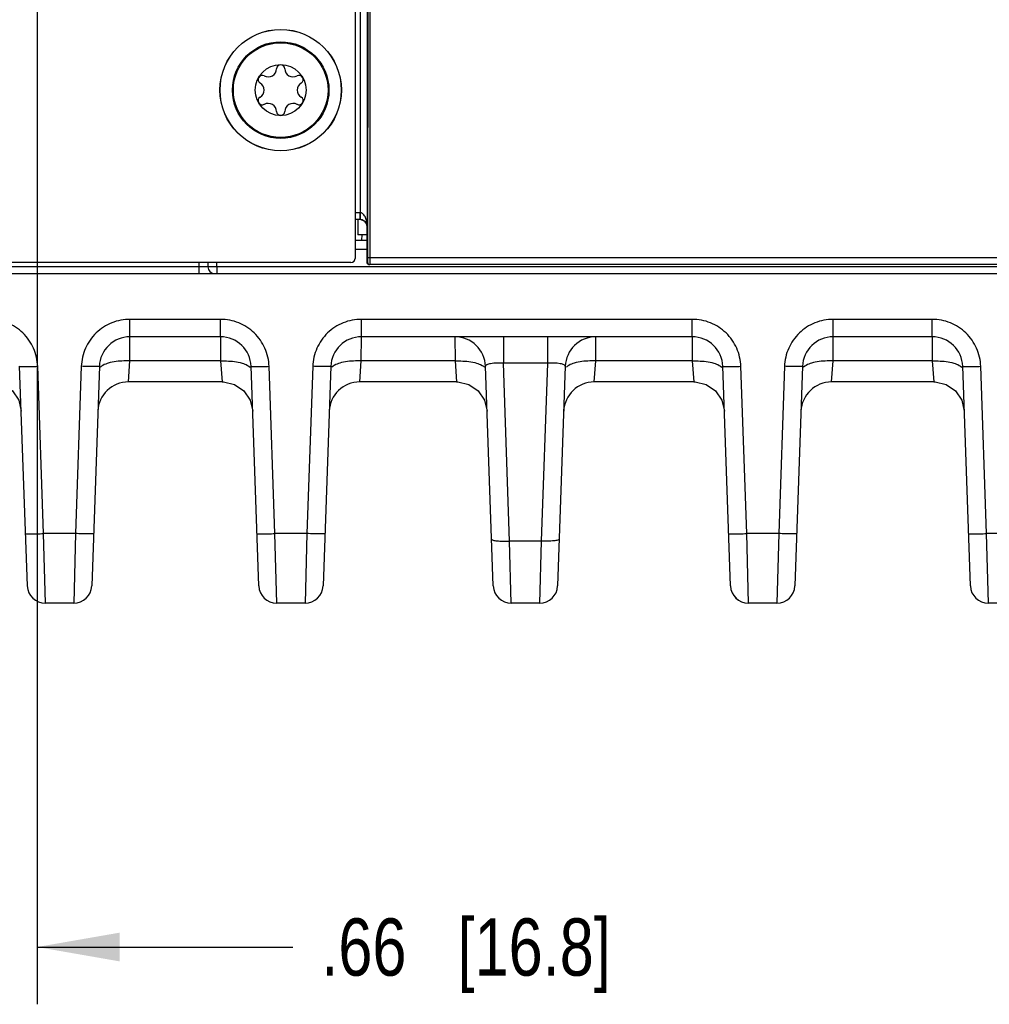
# Model space of a CAD drawing. Header units: inches. Extents: x 0 to 34, y 0 to 22.
# Tile 73 of 137: x 14.8 to 16.9, y 7.6 to 9.7. Entities that reach past the tile are written whole.
import ezdxf

# ---------------------------------------------------------------- set-up
doc = ezdxf.new("R2010")
doc.units = ezdxf.units.IN
doc.header["$LTSCALE"] = 1.87
doc.header["$MEASUREMENT"] = 0
doc.layers.get('0').update_dxf_attribs({"linetype": 'CONTINUOUS'})
for name, color, linetype in [('COSMETIC', 7, 'CONTINUOUS'), ('DIMENSIONS', 7, 'CONTINUOUS'), ('ECAD_716276_01_122_C7343_REV2', 7, 'CONTINUOUS')]:
    doc.layers.add(name, color=color, linetype=linetype)
doc.styles.get("Standard").update_dxf_attribs({"font": 'txt', "width": 0.8})
doc.dimstyles.new('DIMSTYLE_1', dxfattribs={"dimtxt": 0.125, "dimasz": 0.18, "dimexe": 0.125, "dimexo": 0.0625, "dimgap": 0.0625, "dimtad": 0, "dimtih": 1, "dimtoh": 1, "dimzin": 4, "dimdsep": 46, "dimtxsty": 'STANDARD', "dimblk": '_FILLED', "dimblk1": '_FILLED', "dimblk2": '_FILLED', "dimcen": 0.09, "dimadec": 0, "dimazin": 0, "dimtp": 0.001, "dimtm": 0.001, "dimtfac": 1, "dimtofl": 0, "dimtmove": 0, "dimatfit": 3, "dimldrblk": '_FILLED', "dimfxl": 1, "dimtolj": 1, "dimtzin": 4, "dimarcsym": 0})
doc.dimstyles.new('DIMSTYLE_2', dxfattribs={"dimtxt": 0.125, "dimasz": 0.18, "dimexe": 0.125, "dimexo": 0.0625, "dimgap": 0.0625, "dimtad": 0, "dimtih": 1, "dimtoh": 1, "dimzin": 4, "dimdsep": 46, "dimtxsty": 'STANDARD', "dimblk": '_FILLED', "dimblk1": '_FILLED', "dimblk2": '_FILLED', "dimcen": 0.09, "dimadec": 0, "dimazin": 0, "dimtp": 0.01, "dimtm": 0.01, "dimtfac": 1, "dimtofl": 0, "dimtmove": 0, "dimatfit": 3, "dimldrblk": '_FILLED', "dimfxl": 1, "dimtolj": 1, "dimtzin": 4, "dimarcsym": 0})

# ---------------------------------------------------------------- blocks, each defined once
blk = doc.blocks.new('_FILLED')
at = {"color": 0, "linetype": 'BYBLOCK'}
blk.add_solid([(0, 0), (-1, 0.174), (-1, -0.174)], dxfattribs=at)
blk = doc.blocks.new('*D7')
at = {"layer": 'DIMENSIONS', "color": 2, "linetype": 'CONTINUOUS'}
for p, q in [((14.1662, 10.006), (14.1662, 7.5811)), ((14.8274, 10.006), (14.8274, 7.5811)), ((14.1662, 7.7061), (13.8062, 7.7061)), ((14.8274, 7.7061), (15.3852, 7.7061))]:
    blk.add_line(p, q, dxfattribs=at)
at = {"layer": 'DIMENSIONS', "color": 2, "linetype": 'CONTINUOUS', "xscale": 0.18, "yscale": 0.18, "zscale": 0.18}
blk.add_blockref('_FILLED', (14.1662, 7.7061), dxfattribs=at)
at = {"layer": 'DIMENSIONS', "color": 2, "linetype": 'CONTINUOUS', "xscale": 0.18, "yscale": 0.18, "zscale": 0.18, "rotation": 180}
blk.add_blockref('_FILLED', (14.8274, 7.7061), dxfattribs=at)
at = {"layer": 'DIMENSIONS', "color": 2, "linetype": 'CONTINUOUS', "insert": (15.4477, 7.7686), "char_height": 0.125, "width": 1.025, "attachment_point": 1, "line_spacing_factor": 0.9}
blk.add_mtext('.66{\\Ftxt.shx;\\W1.000000;\\H0.125000; }[16.8]', dxfattribs=at)
blk = doc.blocks.new('*D24')
at = {"layer": 'DIMENSIONS', "color": 2, "linetype": 'CONTINUOUS'}
for p, q in [((14.9047, 13.2296), (26.1008, 13.2296)), ((25.9758, 13.2296), (25.9758, 10.9679)), ((25.9758, 8.4562), (25.9758, 10.7179)), ((24.4064, 8.4562), (26.1008, 8.4562))]:
    blk.add_line(p, q, dxfattribs=at)
at = {"layer": 'DIMENSIONS', "color": 2, "linetype": 'CONTINUOUS', "xscale": 0.18, "yscale": 0.18, "zscale": 0.18}
for p, rotation in [((25.9758, 13.2296), 90), ((25.9758, 8.4562), 270)]:
    blk.add_blockref('_FILLED', p, dxfattribs=dict(at, rotation=rotation))
at = {"layer": 'DIMENSIONS', "color": 2, "linetype": 'CONTINUOUS', "insert": (25.9758, 10.9054), "char_height": 0.125, "width": 1.225, "attachment_point": 2, "line_spacing_factor": 0.9}
blk.add_mtext('4.77{\\Ftxt.shx;\\W1.000000;\\H0.125000; }[121.2]', dxfattribs=at)

msp = doc.modelspace()

# ---------------------------------------------------------------- linework, layer by layer
at = {"color": 7, "linetype": 'CONTINUOUS'}
for p, q in [((15.522, 9.2098), (15.522, 12.6628)), ((15.5328, 11.8324), (15.5328, 9.3082)), ((15.5478, 11.8324), (15.5478, 9.2782)), ((15.5489, 9.8292), (15.5487, 9.2098)), ((15.5539, 9.8291), (15.5537, 9.2098)), ((15.5323, 9.3082), (15.522, 9.3082)), ((15.5323, 9.3082), (15.5323, 9.2932)), ((15.5325, 9.2932), (15.5328, 9.3082)), ((15.5323, 9.2932), (15.522, 9.2932)), ((15.5358, 9.26), (15.5356, 9.2483)), ((15.5475, 9.2092), (15.5475, 9.2782)), ((15.5475, 9.2782), (15.5478, 9.2782)), ((15.522, 9.2483), (15.5475, 9.2483)), ((15.522, 9.2289), (15.5475, 9.2289)), ((15.512, 9.1998), (12.702, 9.1998)), ((15.1804, 9.1998), (15.1806, 9.19)), ((15.2001, 9.1998), (15.2002, 9.19)), ((15.2199, 9.19), (15.2197, 9.1998)), ((15.5477, 9.2), (15.5475, 9.2098)), ((15.5475, 9.2092), (15.5475, 9.2066)), ((15.5475, 9.2066), (15.5475, 9.2045)), ((15.5475, 9.2045), (15.5476, 9.2027)), ((15.5476, 9.2027), (15.5476, 9.2018)), ((15.5476, 9.2018), (15.5476, 9.2011)), ((15.5485, 9.2), (15.5477, 9.2)), ((15.5487, 9.2098), (15.5485, 9.2)), ((15.5537, 9.2098), (15.5487, 9.2098)), ((24.45, 9.195), (15.5527, 9.195)), ((15.5537, 9.2098), (15.5535, 9.195)), ((24.365, 9.2098), (15.5537, 9.2098)), ((12.6877, 9.1754), (24.4656, 9.1754)), ((15.1806, 9.19), (13.0941, 9.19)), ((15.1806, 9.19), (15.1806, 9.1754)), ((15.2199, 9.19), (15.2199, 9.1754)), ((24.3292, 9.19), (15.2199, 9.19)), ((15.0301, 9.0377), (15.0301, 9.0756)), ((15.2276, 9.0756), (15.0301, 9.0756)), ((15.2276, 9.0377), (15.2276, 9.0756)), ((15.5352, 9.0377), (15.5352, 9.0756)), ((16.2573, 9.0756), (15.5352, 9.0756)), ((16.2573, 9.0377), (16.2573, 9.0756)), ((16.5649, 9.0377), (16.5649, 9.0756)), ((16.7809, 9.0756), (16.5649, 9.0756)), ((16.7809, 9.0377), (16.7809, 9.0756)), ((15.0298, 8.9849), (15.0301, 9.0377)), ((15.2276, 9.0377), (15.0301, 9.0377)), ((15.2276, 9.0377), (15.2278, 8.9849)), ((15.535, 8.9849), (15.5352, 9.0377)), ((16.2573, 9.0377), (15.5352, 9.0377)), ((15.7394, 9.0377), (15.7397, 8.9849)), ((15.8452, 9.0377), (15.8452, 8.98)), ((15.9412, 9.0377), (15.9412, 8.98)), ((16.0468, 8.9849), (16.0471, 9.0377)), ((16.2573, 9.0377), (16.2575, 8.9849)), ((16.5647, 8.9849), (16.5649, 9.0377)), ((16.7809, 9.0377), (16.5649, 9.0377)), ((16.7809, 9.0377), (16.7812, 8.9849)), ((15.0267, 8.9392), (15.0298, 8.9849)), ((15.2278, 8.9849), (15.0298, 8.9849)), ((15.2278, 8.9849), (15.231, 8.9392)), ((15.5318, 8.9392), (15.535, 8.9849)), ((15.7397, 8.9849), (15.535, 8.9849)), ((15.7397, 8.9849), (15.7428, 8.9392)), ((15.8588, 8.5917), (15.8452, 8.98)), ((15.9412, 8.98), (15.8452, 8.98)), ((15.9412, 8.98), (15.9276, 8.5917)), ((16.0436, 8.9392), (16.0468, 8.9849)), ((16.2575, 8.9849), (16.0468, 8.9849)), ((16.2575, 8.9849), (16.2607, 8.9392)), ((16.5615, 8.9392), (16.5647, 8.9849)), ((16.7812, 8.9849), (16.5647, 8.9849)), ((16.7812, 8.9849), (16.7843, 8.9392)), ((14.8061, 8.4942), (14.7893, 8.9731)), ((14.8414, 8.6081), (14.8287, 8.9731)), ((14.9239, 8.9731), (14.9111, 8.6081)), ((14.9632, 8.9731), (14.9465, 8.4942)), ((15.3112, 8.4942), (15.2945, 8.9731)), ((15.3465, 8.6081), (15.3338, 8.9731)), ((15.429, 8.9731), (15.4163, 8.6081)), ((15.4684, 8.9731), (15.4516, 8.4942)), ((15.823, 8.4942), (15.8063, 8.9731)), ((15.9802, 8.9731), (15.9634, 8.4942)), ((16.3409, 8.4942), (16.3241, 8.9731)), ((16.3762, 8.6081), (16.3635, 8.9731)), ((16.4587, 8.9731), (16.446, 8.6081)), ((16.498, 8.9731), (16.4813, 8.4942)), ((16.8645, 8.4942), (16.8478, 8.9731)), ((16.8999, 8.6081), (16.8871, 8.9731)), ((15.231, 8.9392), (15.0267, 8.9392)), ((15.7428, 8.9392), (15.5318, 8.9392)), ((16.2607, 8.9392), (16.0436, 8.9392)), ((16.7843, 8.9392), (16.5615, 8.9392)), ((15.8042, 8.8991), (15.8097, 8.875)), ((14.9111, 8.6081), (14.8414, 8.6081)), ((14.8454, 8.4562), (14.8414, 8.6081)), ((14.9111, 8.6081), (14.9072, 8.4562)), ((15.4163, 8.6081), (15.3465, 8.6081)), ((15.3505, 8.4562), (15.3465, 8.6081)), ((15.4163, 8.6081), (15.4123, 8.4562)), ((16.446, 8.6081), (16.3762, 8.6081)), ((16.3802, 8.4562), (16.3762, 8.6081)), ((16.446, 8.6081), (16.442, 8.4562)), ((16.9696, 8.6081), (16.8999, 8.6081)), ((16.9038, 8.4562), (16.8999, 8.6081)), ((15.9276, 8.5917), (15.8588, 8.5917)), ((15.8623, 8.4562), (15.8588, 8.5917)), ((15.9276, 8.5917), (15.9241, 8.4562)), ((14.9072, 8.4562), (14.8454, 8.4562)), ((15.4123, 8.4562), (15.3505, 8.4562)), ((15.9241, 8.4562), (15.8623, 8.4562)), ((16.442, 8.4562), (16.3802, 8.4562)), ((16.9656, 8.4562), (16.9038, 8.4562))]:
    msp.add_line(p, q, dxfattribs=at)
for points in [[(15.5476, 9.2011), (15.5476, 9.2008), (15.5476, 9.2005), (15.5476, 9.2002), (15.5476, 9.2), (15.5477, 9.1998), (15.5477, 9.1995), (15.5477, 9.1992)], [(15.5477, 9.1992), (15.5478, 9.1988), (15.548, 9.1984), (15.5481, 9.1979)], [(15.5481, 9.1979), (15.5484, 9.1974), (15.5487, 9.1969), (15.5491, 9.1965), (15.5496, 9.1961), (15.5502, 9.1957), (15.5508, 9.1954), (15.5514, 9.1952), (15.5521, 9.195), (15.5527, 9.195)], [(14.7259, 8.9392), (14.7291, 8.9392), (14.7531, 8.9335), (14.7734, 8.9195), (14.7872, 8.8991), (14.7928, 8.875)], [(15.231, 8.9392), (15.2342, 8.9392), (15.2582, 8.9335), (15.2785, 8.9195), (15.2924, 8.8991), (15.2979, 8.875)], [(15.7428, 8.9392), (15.746, 8.9392), (15.77, 8.9335), (15.7903, 8.9195), (15.8042, 8.8991)], [(16.2607, 8.9392), (16.2639, 8.9392), (16.2879, 8.9335), (16.3082, 8.9195), (16.322, 8.8991), (16.3276, 8.875)], [(16.7843, 8.9392), (16.7875, 8.9392), (16.8115, 8.9335), (16.8318, 8.9195), (16.8457, 8.8991), (16.8512, 8.875)]]:
    msp.add_lwpolyline(points, dxfattribs=at)
for radius in [0.1325, 0.1053, 0.1033, 0.0555]:
    msp.add_circle((15.359, 9.5758), radius, dxfattribs=at)
for centre, radius, start, end in [((15.359, 9.622), 0.00906, 1.6303, 178.3697), ((15.3189, 9.5989), 0.00906, 61.6303, 238.3697), ((15.3318, 9.6228), 0.0181, 241.6303, 358.3697), ((15.3861, 9.6228), 0.0181, 181.6303, 298.3697), ((15.399, 9.5989), 0.00906, 301.6303, 118.3697), ((15.3047, 9.5758), 0.0181, 301.6303, 58.3697), ((15.4133, 9.5758), 0.0181, 121.6303, 238.3697), ((15.3189, 9.5527), 0.00906, 121.6303, 298.3697), ((15.399, 9.5527), 0.00906, 241.6303, 58.3697), ((15.3318, 9.5287), 0.0181, 1.6303, 118.3697), ((15.3861, 9.5287), 0.0181, 61.6303, 178.3697), ((15.359, 9.5295), 0.00906, 181.6303, 358.3697), ((15.5323, 9.2782), 0.03, 88.9998, 90.0004), ((15.5321, 9.2774), 0.0158, 88.5065, 89.4497), ((15.5323, 9.2782), 0.015, 89.5002, 90.0005), ((15.5323, 9.2782), 0.015, 89.0007, 89.5004), ((15.5323, 9.2781), 0.0151, 83.9609, 88.9925), ((15.5328, 9.2782), 0.0147, 1.0283, 7.2795), ((15.5325, 9.2782), 0.015, 0.0233, 1.0235), ((15.5327, 9.2777), 0.0151, 2.0011, 3.1317), ((15.512, 9.2098), 0.01, 270, 360), ((15.5535, 9.2), 0.005, 179.9963, 269.995), ((15.5527, 9.2), 0.00501, 218.6722, 231.6577), ((15.5527, 9.2), 0.00502, 231.6959, 243.0758), ((15.5527, 9.2), 0.00499, 243.0875, 245.2805), ((15.5527, 9.2), 0.00501, 245.2926, 256.5466), ((15.5527, 9.2), 0.00498, 256.5628, 258.5075), ((15.5527, 9.2), 0.00502, 258.5146, 269.9788), ((15.215, 9.1902), 0.0148, 181, 270.0001), ((15.0301, 8.9707), 0.0669, 90.0042, 177.9905), ((15.2276, 8.9707), 0.0669, 2.0107, 89.997), ((15.5352, 8.9707), 0.0669, 90.0042, 177.9905), ((15.7394, 8.9707), 0.0669, 2, 90), ((16.0471, 8.9707), 0.0669, 89.9996, 178), ((16.2573, 8.9707), 0.0669, 2.0107, 89.997), ((16.5649, 8.9707), 0.0669, 90.0042, 177.9905), ((16.7809, 8.9707), 0.0669, 2.0107, 89.997), ((15.0267, 8.8723), 0.0669, 90, 177.6347), ((15.5318, 8.8723), 0.0669, 90, 177.6347), ((16.0436, 8.8723), 0.0669, 90, 177.6347), ((16.5615, 8.8723), 0.0669, 90, 177.6347), ((14.8454, 8.4955), 0.0394, 182.0091, 270.0003), ((14.8454, 8.4955), 0.0394, 182, 270), ((14.9072, 8.4955), 0.0394, 269.9997, 357.9909), ((14.9072, 8.4955), 0.0394, 270, 358), ((15.3505, 8.4955), 0.0394, 182.0091, 270.0003), ((15.3505, 8.4955), 0.0394, 182, 270), ((15.4123, 8.4955), 0.0394, 269.9997, 357.9909), ((15.4123, 8.4955), 0.0394, 270, 358), ((15.8623, 8.4955), 0.0394, 182, 270), ((15.8623, 8.4955), 0.0394, 182.0074, 270.0003), ((15.9241, 8.4955), 0.0394, 270, 358), ((15.9241, 8.4955), 0.0394, 269.9997, 357.9926), ((16.3802, 8.4955), 0.0394, 182.0091, 270.0003), ((16.3802, 8.4955), 0.0394, 182, 270), ((16.442, 8.4955), 0.0394, 269.9997, 357.9909), ((16.442, 8.4955), 0.0394, 270, 358), ((16.9038, 8.4955), 0.0394, 182.0091, 270.0003), ((16.9038, 8.4955), 0.0394, 182, 270)]:
    msp.add_arc(centre, radius, start, end, dxfattribs=at)
for points, knots in [([(15.5478, 9.2782), (15.5478, 9.2811), (15.5474, 9.2855), (15.5463, 9.2913), (15.545, 9.2956), (15.5432, 9.2997), (15.5408, 9.3036), (15.538, 9.3064), (15.5352, 9.3078), (15.5336, 9.3082), (15.5328, 9.3082)], [0, 0, 0, 0, 0.243271, 0.365472, 0.488285, 0.612092, 0.737596, 0.866124, 0.93249, 1, 1, 1, 1]), ([(15.5474, 9.2801), (15.5471, 9.2823), (15.5456, 9.2862), (15.5416, 9.2903), (15.5372, 9.2926), (15.534, 9.2932), (15.5325, 9.2932)], [0, 0, 0, 0, 0.309497, 0.564483, 0.788753, 1, 1, 1, 1]), ([(15.5339, 9.2931), (15.5364, 9.2929), (15.5406, 9.2913), (15.5449, 9.2871), (15.5471, 9.2828), (15.5477, 9.2799), (15.5478, 9.2785)], [0, 0, 0, 0, 0.345899, 0.595715, 0.805949, 1, 1, 1, 1]), ([(15.2002, 9.19), (15.2002, 9.1898), (15.1994, 9.19), (15.1986, 9.1898), (15.1967, 9.1899), (15.1932, 9.1898), (15.1877, 9.1899), (15.1831, 9.1899), (15.1806, 9.19)], [0, 0, 0, 0, 0.019263, 0.07605, 0.168326, 0.292602, 0.617069, 1, 1, 1, 1]), ([(15.2199, 9.19), (15.2174, 9.1899), (15.2128, 9.1899), (15.2073, 9.1898), (15.2038, 9.1899), (15.2019, 9.1898), (15.201, 9.19), (15.2002, 9.1898), (15.2002, 9.19)], [0, 0, 0, 0, 0.382167, 0.70646, 0.830916, 0.923472, 0.980523, 1, 1, 1, 1]), ([(14.8287, 8.9731), (14.8282, 8.9866), (14.822, 9.0137), (14.7981, 9.0477), (14.7633, 9.0704), (14.736, 9.0757), (14.7225, 9.0756)], [0, 0, 0, 0, 0.249963, 0.499904, 0.7499, 1, 1, 1, 1]), ([(15.0301, 9.0756), (15.0166, 9.0757), (14.9893, 9.0704), (14.9545, 9.0477), (14.9306, 9.0137), (14.9244, 8.9866), (14.9239, 8.9731)], [0, 0, 0, 0, 0.250098, 0.500095, 0.750035, 1, 1, 1, 1]), ([(15.3338, 8.9731), (15.3333, 8.9866), (15.3271, 9.0137), (15.3032, 9.0477), (15.2684, 9.0704), (15.2411, 9.0757), (15.2276, 9.0756)], [0, 0, 0, 0, 0.249963, 0.499904, 0.7499, 1, 1, 1, 1]), ([(15.5352, 9.0756), (15.5217, 9.0757), (15.4944, 9.0704), (15.4596, 9.0477), (15.4357, 9.0137), (15.4295, 8.9866), (15.429, 8.9731)], [0, 0, 0, 0, 0.250098, 0.500095, 0.750035, 1, 1, 1, 1]), ([(16.3635, 8.9731), (16.363, 8.9866), (16.3568, 9.0137), (16.3329, 9.0477), (16.2981, 9.0704), (16.2708, 9.0757), (16.2573, 9.0756)], [0, 0, 0, 0, 0.249963, 0.499904, 0.7499, 1, 1, 1, 1]), ([(16.5649, 9.0756), (16.5514, 9.0757), (16.5241, 9.0704), (16.4893, 9.0477), (16.4654, 9.0137), (16.4592, 8.9866), (16.4587, 8.9731)], [0, 0, 0, 0, 0.250098, 0.500095, 0.750035, 1, 1, 1, 1]), ([(16.8871, 8.9731), (16.8866, 8.9866), (16.8804, 9.0137), (16.8566, 9.0477), (16.8217, 9.0704), (16.7944, 9.0757), (16.7809, 9.0756)], [0, 0, 0, 0, 0.249963, 0.499904, 0.7499, 1, 1, 1, 1]), ([(14.9828, 8.98), (14.9809, 8.9794), (14.9748, 8.9774), (14.9687, 8.9743), (14.9656, 8.971)], [0, 0, 0, 0, 0.305187, 1, 1, 1, 1]), ([(15.0298, 8.9849), (15.0255, 8.985), (15.0098, 8.985), (14.9938, 8.9832), (14.9828, 8.98)], [0, 0, 0, 0, 0.272895, 1, 1, 1, 1]), ([(15.2278, 8.9849), (15.2322, 8.985), (15.2479, 8.985), (15.2639, 8.9832), (15.2749, 8.98)], [0, 0, 0, 0, 0.272898, 1, 1, 1, 1]), ([(15.2749, 8.98), (15.2768, 8.9794), (15.2829, 8.9774), (15.289, 8.9743), (15.2921, 8.971)], [0, 0, 0, 0, 0.305184, 1, 1, 1, 1]), ([(15.4879, 8.98), (15.486, 8.9794), (15.4799, 8.9774), (15.4738, 8.9743), (15.4708, 8.971)], [0, 0, 0, 0, 0.305187, 1, 1, 1, 1]), ([(15.535, 8.9849), (15.5307, 8.985), (15.5149, 8.985), (15.499, 8.9832), (15.4879, 8.98)], [0, 0, 0, 0, 0.272895, 1, 1, 1, 1]), ([(15.7397, 8.9849), (15.744, 8.985), (15.7597, 8.985), (15.7757, 8.9832), (15.7867, 8.98)], [0, 0, 0, 0, 0.272898, 1, 1, 1, 1]), ([(15.7867, 8.98), (15.7886, 8.9794), (15.7947, 8.9774), (15.8009, 8.9743), (15.8039, 8.971)], [0, 0, 0, 0, 0.305247, 1, 1, 1, 1]), ([(15.8452, 8.98), (15.8359, 8.9806), (15.8248, 8.9807), (15.8127, 8.9779), (15.8088, 8.9766), (15.8062, 8.9745), (15.8063, 8.9731)], [0, 0, 0, 0, 0.687809, 0.806597, 0.896665, 1, 1, 1, 1]), ([(15.9802, 8.9731), (15.9802, 8.9745), (15.9776, 8.9766), (15.9738, 8.9779), (15.9617, 8.9807), (15.9506, 8.9806), (15.9412, 8.98)], [0, 0, 0, 0, 0.103333, 0.1934, 0.312189, 1, 1, 1, 1]), ([(15.9998, 8.98), (15.9978, 8.9794), (15.9917, 8.9774), (15.9856, 8.9743), (15.9826, 8.971)], [0, 0, 0, 0, 0.305243, 1, 1, 1, 1]), ([(16.0468, 8.9849), (16.0425, 8.985), (16.0267, 8.985), (16.0108, 8.9832), (15.9998, 8.98)], [0, 0, 0, 0, 0.272895, 1, 1, 1, 1]), ([(16.2575, 8.9849), (16.2618, 8.985), (16.2776, 8.985), (16.2935, 8.9832), (16.3046, 8.98)], [0, 0, 0, 0, 0.272898, 1, 1, 1, 1]), ([(16.3046, 8.98), (16.3065, 8.9794), (16.3126, 8.9774), (16.3187, 8.9743), (16.3217, 8.971)], [0, 0, 0, 0, 0.305184, 1, 1, 1, 1]), ([(16.5176, 8.98), (16.5157, 8.9794), (16.5096, 8.9774), (16.5035, 8.9743), (16.5004, 8.971)], [0, 0, 0, 0, 0.305187, 1, 1, 1, 1]), ([(16.5647, 8.9849), (16.5603, 8.985), (16.5446, 8.985), (16.5286, 8.9832), (16.5176, 8.98)], [0, 0, 0, 0, 0.272895, 1, 1, 1, 1]), ([(16.7812, 8.9849), (16.7855, 8.985), (16.8012, 8.985), (16.8172, 8.9832), (16.8282, 8.98)], [0, 0, 0, 0, 0.272898, 1, 1, 1, 1]), ([(16.8282, 8.98), (16.8301, 8.9794), (16.8362, 8.9774), (16.8423, 8.9743), (16.8454, 8.971)], [0, 0, 0, 0, 0.305184, 1, 1, 1, 1]), ([(14.7893, 8.9731), (14.7894, 8.9728), (14.7909, 8.9729), (14.7926, 8.9725), (14.7965, 8.9725), (14.8012, 8.9725), (14.8071, 8.9725), (14.8164, 8.9727), (14.8237, 8.9729), (14.8287, 8.9731)], [0, 0, 0, 0, 0.020389, 0.077486, 0.169968, 0.294095, 0.445312, 0.617961, 1, 1, 1, 1]), ([(14.9632, 8.9731), (14.9632, 8.9728), (14.9617, 8.9729), (14.96, 8.9725), (14.9561, 8.9725), (14.9514, 8.9725), (14.9454, 8.9725), (14.9362, 8.9727), (14.9289, 8.9729), (14.9239, 8.9731)], [0, 0, 0, 0, 0.020389, 0.077486, 0.169968, 0.294095, 0.445312, 0.617961, 1, 1, 1, 1]), ([(15.2945, 8.9731), (15.2945, 8.9728), (15.296, 8.9729), (15.2977, 8.9725), (15.3016, 8.9725), (15.3063, 8.9725), (15.3122, 8.9725), (15.3215, 8.9727), (15.3288, 8.9729), (15.3338, 8.9731)], [0, 0, 0, 0, 0.020389, 0.077486, 0.169968, 0.294095, 0.445312, 0.617961, 1, 1, 1, 1]), ([(15.4684, 8.9731), (15.4683, 8.9728), (15.4668, 8.9729), (15.4651, 8.9725), (15.4612, 8.9725), (15.4565, 8.9725), (15.4506, 8.9725), (15.4413, 8.9727), (15.434, 8.9729), (15.429, 8.9731)], [0, 0, 0, 0, 0.020389, 0.077486, 0.169968, 0.294095, 0.445312, 0.617961, 1, 1, 1, 1]), ([(16.3241, 8.9731), (16.3242, 8.9728), (16.3257, 8.9729), (16.3274, 8.9725), (16.3313, 8.9725), (16.336, 8.9725), (16.3419, 8.9725), (16.3512, 8.9727), (16.3585, 8.9729), (16.3635, 8.9731)], [0, 0, 0, 0, 0.020389, 0.077486, 0.169968, 0.294095, 0.445312, 0.617961, 1, 1, 1, 1]), ([(16.498, 8.9731), (16.498, 8.9728), (16.4965, 8.9729), (16.4948, 8.9725), (16.4909, 8.9725), (16.4862, 8.9725), (16.4803, 8.9725), (16.471, 8.9727), (16.4637, 8.9729), (16.4587, 8.9731)], [0, 0, 0, 0, 0.020389, 0.077486, 0.169968, 0.294095, 0.445312, 0.617961, 1, 1, 1, 1]), ([(16.8478, 8.9731), (16.8478, 8.9728), (16.8493, 8.9729), (16.8511, 8.9725), (16.8549, 8.9725), (16.8596, 8.9725), (16.8656, 8.9725), (16.8748, 8.9727), (16.8821, 8.9729), (16.8871, 8.9731)], [0, 0, 0, 0, 0.020389, 0.077486, 0.169968, 0.294095, 0.445312, 0.617961, 1, 1, 1, 1]), ([(14.8021, 8.6081), (14.8021, 8.6079), (14.8036, 8.608), (14.8054, 8.6076), (14.8092, 8.6076), (14.814, 8.6075), (14.8199, 8.6076), (14.8291, 8.6078), (14.8364, 8.608), (14.8414, 8.6081)], [0, 0, 0, 0, 0.020389, 0.077486, 0.169968, 0.294095, 0.445312, 0.617961, 1, 1, 1, 1]), ([(14.9505, 8.6081), (14.9505, 8.6079), (14.9489, 8.608), (14.9472, 8.6076), (14.9433, 8.6076), (14.9386, 8.6075), (14.9327, 8.6076), (14.9235, 8.6078), (14.9162, 8.608), (14.9111, 8.6081)], [0, 0, 0, 0, 0.020389, 0.077485, 0.169968, 0.294094, 0.445312, 0.61796, 1, 1, 1, 1]), ([(15.3072, 8.6081), (15.3072, 8.6079), (15.3087, 8.608), (15.3105, 8.6076), (15.3143, 8.6076), (15.3191, 8.6075), (15.325, 8.6076), (15.3342, 8.6078), (15.3415, 8.608), (15.3465, 8.6081)], [0, 0, 0, 0, 0.020389, 0.077486, 0.169968, 0.294095, 0.445312, 0.617961, 1, 1, 1, 1]), ([(15.4556, 8.6081), (15.4556, 8.6079), (15.4541, 8.608), (15.4523, 8.6076), (15.4485, 8.6076), (15.4437, 8.6075), (15.4378, 8.6076), (15.4286, 8.6078), (15.4213, 8.608), (15.4163, 8.6081)], [0, 0, 0, 0, 0.020389, 0.077485, 0.169968, 0.294094, 0.445312, 0.61796, 1, 1, 1, 1]), ([(15.8194, 8.5958), (15.8195, 8.5954), (15.8206, 8.5944), (15.8244, 8.5932), (15.8324, 8.5921), (15.8445, 8.5915), (15.8538, 8.5915), (15.8588, 8.5917)], [0, 0, 0, 0, 0.032419, 0.093366, 0.309008, 0.626514, 1, 1, 1, 1]), ([(15.967, 8.5958), (15.967, 8.5954), (15.9659, 8.5944), (15.962, 8.5932), (15.954, 8.5921), (15.9419, 8.5915), (15.9326, 8.5915), (15.9276, 8.5917)], [0, 0, 0, 0, 0.032419, 0.093366, 0.309008, 0.626514, 1, 1, 1, 1]), ([(16.3369, 8.6081), (16.3369, 8.6079), (16.3384, 8.608), (16.3402, 8.6076), (16.344, 8.6076), (16.3488, 8.6075), (16.3547, 8.6076), (16.3639, 8.6078), (16.3712, 8.608), (16.3762, 8.6081)], [0, 0, 0, 0, 0.020389, 0.077486, 0.169968, 0.294095, 0.445312, 0.617961, 1, 1, 1, 1]), ([(16.4853, 8.6081), (16.4853, 8.6079), (16.4838, 8.608), (16.482, 8.6076), (16.4782, 8.6076), (16.4734, 8.6075), (16.4675, 8.6076), (16.4583, 8.6078), (16.451, 8.608), (16.446, 8.6081)], [0, 0, 0, 0, 0.020389, 0.077485, 0.169968, 0.294094, 0.445312, 0.61796, 1, 1, 1, 1]), ([(16.8605, 8.6081), (16.8605, 8.6079), (16.8621, 8.608), (16.8638, 8.6076), (16.8677, 8.6076), (16.8724, 8.6075), (16.8783, 8.6076), (16.8876, 8.6078), (16.8948, 8.608), (16.8999, 8.6081)], [0, 0, 0, 0, 0.020389, 0.077486, 0.169968, 0.294095, 0.445312, 0.617961, 1, 1, 1, 1])]:
    msp.add_open_spline(points, degree=3, knots=knots, dxfattribs=at)
msp.add_open_spline([(15.5488, 9.1969), (15.5481, 9.1978), (15.5477, 9.1989), (15.5477, 9.2)], degree=3, dxfattribs=at)
at = {"layer": 'COSMETIC', "color": 7, "linetype": 'CONTINUOUS'}
msp.add_circle((15.359, 9.5758), 0.1323, dxfattribs=at)
at = {"layer": 'ECAD_716276_01_122_C7343_REV2', "color": 7, "linetype": 'CONTINUOUS'}
for p in [(15.5273, 9.2932), (15.5475, 9.2601)]:
    msp.add_line(p, (15.5273, 9.2601), dxfattribs=at)

# ---------------------------------------------------------------- dimensions: what is measured, and where the dimension line sits
at = {"layer": 'DIMENSIONS', "color": 2, "linetype": 'CONTINUOUS'}
dim = msp.add_linear_dim(base=(25.9758, 13.2296), p1=(24.3439, 8.4562), p2=(14.8422, 13.2296), angle=90, dimstyle='DIMSTYLE_1', dxfattribs=at)
dim.commit()
dim.dimension.update_dxf_attribs({"geometry": '*D24', "text_midpoint": (25.9758, 10.8429), "dimtype": 160})
dim = msp.add_linear_dim(base=(14.8274, 7.7061), p1=(14.1662, 10.0685), p2=(14.8274, 10.0685), dimstyle='DIMSTYLE_2', dxfattribs=at)
dim.commit()
dim.dimension.update_dxf_attribs({"geometry": '*D7', "text_midpoint": (15.9602, 7.7061), "dimtype": 160})

doc.saveas('drawing.dxf')
